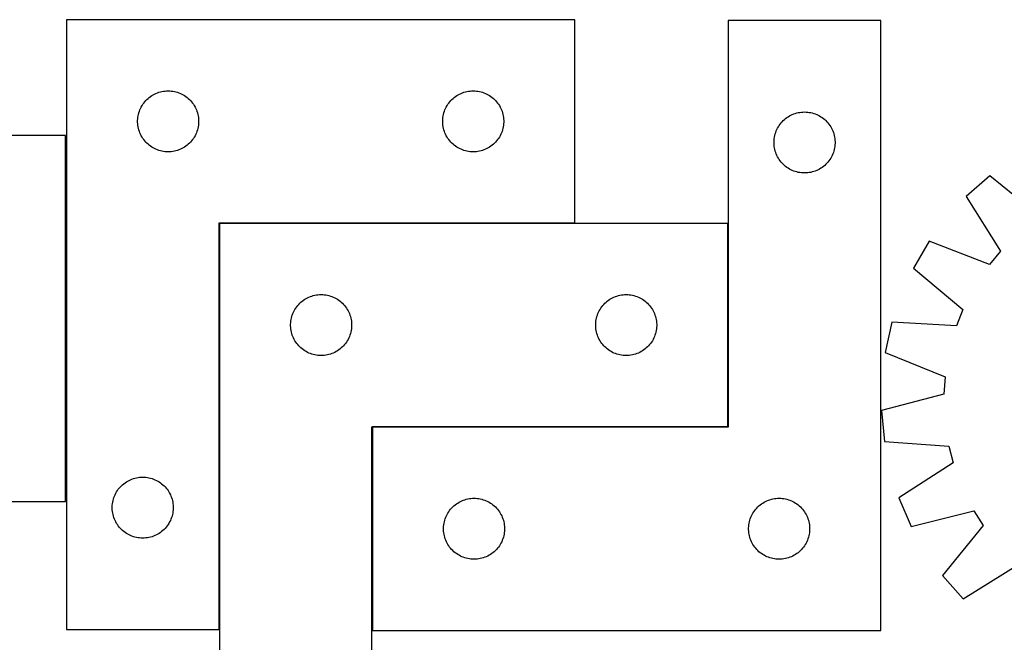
# Model space of a CAD drawing. Header units: millimetres. Extents: x 7 to 1493, y 7 to 2993.
# Tile 7 of 12: x 274 to 758, y 2687 to 2993. Entities that reach past the tile are written whole.
import ezdxf

# ---------------------------------------------------------------- set-up
doc = ezdxf.new("R2010")
doc.units = ezdxf.units.MM
doc.layers.add('COMMON', color=5, linetype='CONTINUOUS', true_color=0x0000ff)
doc.layers.add('CUT', color=7, linetype='CONTINUOUS', true_color=0x000000)

msp = doc.modelspace()

# ---------------------------------------------------------------- linework, layer by layer
at = {"layer": 'COMMON'}
for p, q in [((372.375778, 2693.069929), (372.375778, 2892.869928)), ((372.475778, 2892.969928), (547.275777, 2892.969928)), ((622.575778, 2892.869928), (622.575778, 2792.869928)), ((447.575778, 2792.669927), (447.575778, 2692.669927)), ((622.475778, 2792.769928), (447.675779, 2792.769928))]:
    msp.add_line(p, q, dxfattribs=at)
at = {"layer": 'CUT'}
for p, q in [((297.275777, 2993.069929), (297.275777, 2693.069929)), ((547.275777, 2993.069929), (297.275777, 2993.069929)), ((547.275777, 2893.069929), (547.275777, 2993.069929)), ((697.675779, 2992.669927), (622.675779, 2992.669927)), ((622.675779, 2992.669927), (622.675779, 2792.669927)), ((697.675779, 2692.669927), (697.675779, 2992.669927)), ((344.967419, 2957.891247), (345.733462, 2957.990427)), ((345.733462, 2957.990427), (346.503596, 2958.05004)), ((346.503596, 2958.05004), (347.275777, 2958.069929)), ((347.275777, 2958.069929), (348.047959, 2958.05004)), ((348.047959, 2958.05004), (348.818092, 2957.990427)), ((348.818092, 2957.990427), (349.584136, 2957.891247)), ((494.967419, 2957.891247), (495.733462, 2957.990427)), ((495.733462, 2957.990427), (496.503596, 2958.05004)), ((496.503596, 2958.05004), (497.275777, 2958.069929)), ((497.275777, 2958.069929), (498.047959, 2958.05004)), ((498.047959, 2958.05004), (498.818092, 2957.990427)), ((498.818092, 2957.990427), (499.584136, 2957.891247)), ((335.757571, 2952.678827), (336.267497, 2953.259029)), ((336.267497, 2953.259029), (336.806615, 2953.812212)), ((336.806615, 2953.812212), (337.373495, 2954.336908)), ((337.373495, 2954.336908), (337.966635, 2954.831726)), ((337.966635, 2954.831726), (338.584461, 2955.295354)), ((338.584461, 2955.295354), (339.225334, 2955.726562)), ((339.225334, 2955.726562), (339.887556, 2956.124208)), ((339.887556, 2956.124208), (340.56937, 2956.487235)), ((340.56937, 2956.487235), (341.268969, 2956.814683)), ((341.268969, 2956.814683), (341.984496, 2957.105681)), ((341.984496, 2957.105681), (342.714055, 2957.35946)), ((342.714055, 2957.35946), (343.45571, 2957.575345)), ((343.45571, 2957.575345), (344.207496, 2957.752764)), ((344.207496, 2957.752764), (344.967419, 2957.891247)), ((349.584136, 2957.891247), (350.344058, 2957.752764)), ((350.344058, 2957.752764), (351.095844, 2957.575345)), ((351.095844, 2957.575345), (351.8375, 2957.35946)), ((351.8375, 2957.35946), (352.567059, 2957.105681)), ((352.567059, 2957.105681), (353.282586, 2956.814683)), ((353.282586, 2956.814683), (353.982184, 2956.487235)), ((353.982184, 2956.487235), (354.663998, 2956.124208)), ((354.663998, 2956.124208), (355.32622, 2955.726562)), ((355.32622, 2955.726562), (355.967094, 2955.295354)), ((355.967094, 2955.295354), (356.584919, 2954.831726)), ((356.584919, 2954.831726), (357.178059, 2954.336908)), ((357.178059, 2954.336908), (357.74494, 2953.812212)), ((357.74494, 2953.812212), (358.284058, 2953.259029)), ((358.284058, 2953.259029), (358.793984, 2952.678827)), ((485.757571, 2952.678827), (486.267497, 2953.259029)), ((486.267497, 2953.259029), (486.806615, 2953.812212)), ((486.806615, 2953.812212), (487.373495, 2954.336908)), ((487.373495, 2954.336908), (487.966635, 2954.831726)), ((487.966635, 2954.831726), (488.584461, 2955.295354)), ((488.584461, 2955.295354), (489.225334, 2955.726562)), ((489.225334, 2955.726562), (489.887556, 2956.124208)), ((489.887556, 2956.124208), (490.56937, 2956.487235)), ((490.56937, 2956.487235), (491.268969, 2956.814683)), ((491.268969, 2956.814683), (491.984496, 2957.105681)), ((491.984496, 2957.105681), (492.714055, 2957.35946)), ((492.714055, 2957.35946), (493.45571, 2957.575345)), ((493.45571, 2957.575345), (494.207496, 2957.752764)), ((494.207496, 2957.752764), (494.967419, 2957.891247)), ((499.584136, 2957.891247), (500.344058, 2957.752764)), ((500.344058, 2957.752764), (501.095844, 2957.575345)), ((501.095844, 2957.575345), (501.8375, 2957.35946)), ((501.8375, 2957.35946), (502.567059, 2957.105681)), ((502.567059, 2957.105681), (503.282586, 2956.814683)), ((503.282586, 2956.814683), (503.982184, 2956.487235)), ((503.982184, 2956.487235), (504.663998, 2956.124208)), ((504.663998, 2956.124208), (505.32622, 2955.726562)), ((505.32622, 2955.726562), (505.967094, 2955.295354)), ((505.967094, 2955.295354), (506.584919, 2954.831726)), ((506.584919, 2954.831726), (507.178059, 2954.336908)), ((507.178059, 2954.336908), (507.74494, 2953.812212)), ((507.74494, 2953.812212), (508.284058, 2953.259029)), ((508.284058, 2953.259029), (508.793984, 2952.678827)), ((333.108439, 2947.998065), (333.380918, 2948.720847)), ((333.380918, 2948.720847), (333.690243, 2949.428645)), ((333.690243, 2949.428645), (334.035595, 2950.11958)), ((334.035595, 2950.11958), (334.416058, 2950.791821)), ((334.416058, 2950.791821), (334.830622, 2951.443585)), ((334.830622, 2951.443585), (335.278189, 2952.073143)), ((335.278189, 2952.073143), (335.757571, 2952.678827)), ((358.793984, 2952.678827), (359.273366, 2952.073143)), ((359.273366, 2952.073143), (359.720932, 2951.443585)), ((359.720932, 2951.443585), (360.135497, 2950.791821)), ((360.135497, 2950.791821), (360.515959, 2950.11958)), ((360.515959, 2950.11958), (360.861311, 2949.428645)), ((360.861311, 2949.428645), (361.170637, 2948.720847)), ((361.170637, 2948.720847), (361.443116, 2947.998065)), ((483.108439, 2947.998065), (483.380918, 2948.720847)), ((483.380918, 2948.720847), (483.690243, 2949.428645)), ((483.690243, 2949.428645), (484.035595, 2950.11958)), ((484.035595, 2950.11958), (484.416058, 2950.791821)), ((484.416058, 2950.791821), (484.830622, 2951.443585)), ((484.830622, 2951.443585), (485.278189, 2952.073143)), ((485.278189, 2952.073143), (485.757571, 2952.678827)), ((508.793984, 2952.678827), (509.273366, 2952.073143)), ((509.273366, 2952.073143), (509.720932, 2951.443585)), ((509.720932, 2951.443585), (510.135497, 2950.791821)), ((510.135497, 2950.791821), (510.515959, 2950.11958)), ((510.515959, 2950.11958), (510.861311, 2949.428645)), ((510.861311, 2949.428645), (511.170637, 2948.720847)), ((511.170637, 2948.720847), (511.443116, 2947.998065)), ((332.28075, 2943.456148), (332.320514, 2944.227561)), ((332.28075, 2942.68371), (332.28075, 2943.456148)), ((332.320514, 2944.227561), (332.399937, 2944.995904)), ((332.399937, 2944.995904), (332.518808, 2945.75914)), ((332.518808, 2945.75914), (332.676812, 2946.515245)), ((332.676812, 2946.515245), (332.873529, 2947.262214)), ((332.873529, 2947.262214), (333.108439, 2947.998065)), ((361.443116, 2947.998065), (361.678025, 2947.262214)), ((361.678025, 2947.262214), (361.874743, 2946.515245)), ((361.874743, 2946.515245), (362.032747, 2945.75914)), ((362.032747, 2945.75914), (362.151617, 2944.995904)), ((362.151617, 2944.995904), (362.23104, 2944.227561)), ((362.23104, 2944.227561), (362.270804, 2943.456148)), ((362.270804, 2943.456148), (362.270804, 2942.68371)), ((482.28075, 2943.456148), (482.320514, 2944.227561)), ((482.28075, 2942.68371), (482.28075, 2943.456148)), ((482.320514, 2944.227561), (482.399937, 2944.995904)), ((482.399937, 2944.995904), (482.518808, 2945.75914)), ((482.518808, 2945.75914), (482.676812, 2946.515245)), ((482.676812, 2946.515245), (482.873529, 2947.262214)), ((482.873529, 2947.262214), (483.108439, 2947.998065)), ((511.443116, 2947.998065), (511.678025, 2947.262214)), ((511.678025, 2947.262214), (511.874743, 2946.515245)), ((511.874743, 2946.515245), (512.032747, 2945.75914)), ((512.032747, 2945.75914), (512.151617, 2944.995904)), ((512.151617, 2944.995904), (512.23104, 2944.227561)), ((512.23104, 2944.227561), (512.270804, 2943.456148)), ((512.270804, 2943.456148), (512.270804, 2942.68371)), ((649.167499, 2942.859027), (649.706617, 2943.41221)), ((649.706617, 2943.41221), (650.273497, 2943.936906)), ((650.273497, 2943.936906), (650.866637, 2944.431724)), ((650.866637, 2944.431724), (651.484463, 2944.895352)), ((651.484463, 2944.895352), (652.125336, 2945.32656)), ((652.125336, 2945.32656), (652.787558, 2945.724206)), ((652.787558, 2945.724206), (653.469372, 2946.087233)), ((653.469372, 2946.087233), (654.168971, 2946.414681)), ((654.168971, 2946.414681), (654.884498, 2946.705679)), ((654.884498, 2946.705679), (655.614057, 2946.959458)), ((655.614057, 2946.959458), (656.355712, 2947.175343)), ((656.355712, 2947.175343), (657.107498, 2947.352762)), ((657.107498, 2947.352762), (657.867421, 2947.491245)), ((657.867421, 2947.491245), (658.633464, 2947.590425)), ((658.633464, 2947.590425), (659.403598, 2947.650038)), ((659.403598, 2947.650038), (660.175779, 2947.669927)), ((660.175779, 2947.669927), (660.947961, 2947.650038)), ((660.947961, 2947.650038), (661.718094, 2947.590425)), ((661.718094, 2947.590425), (662.484138, 2947.491245)), ((662.484138, 2947.491245), (663.24406, 2947.352762)), ((663.24406, 2947.352762), (663.995846, 2947.175343)), ((663.995846, 2947.175343), (664.737502, 2946.959458)), ((664.737502, 2946.959458), (665.467061, 2946.705679)), ((665.467061, 2946.705679), (666.182588, 2946.414681)), ((666.182588, 2946.414681), (666.882186, 2946.087233)), ((666.882186, 2946.087233), (667.564, 2945.724206)), ((667.564, 2945.724206), (668.226222, 2945.32656)), ((668.226222, 2945.32656), (668.867096, 2944.895352)), ((668.867096, 2944.895352), (669.484921, 2944.431724)), ((669.484921, 2944.431724), (670.078061, 2943.936906)), ((670.078061, 2943.936906), (670.644942, 2943.41221)), ((670.644942, 2943.41221), (671.18406, 2942.859027)), ((332.320514, 2941.912297), (332.28075, 2942.68371)), ((332.399937, 2941.143954), (332.320514, 2941.912297)), ((332.518808, 2940.380718), (332.399937, 2941.143954)), ((332.676812, 2939.624613), (332.518808, 2940.380718)), ((332.873529, 2938.877644), (332.676812, 2939.624613)), ((333.108439, 2938.141793), (332.873529, 2938.877644)), ((361.678025, 2938.877644), (361.443116, 2938.141793)), ((361.874743, 2939.624613), (361.678025, 2938.877644)), ((362.032747, 2940.380718), (361.874743, 2939.624613)), ((362.151617, 2941.143954), (362.032747, 2940.380718)), ((362.23104, 2941.912297), (362.151617, 2941.143954)), ((362.270804, 2942.68371), (362.23104, 2941.912297)), ((482.320514, 2941.912297), (482.28075, 2942.68371)), ((482.399937, 2941.143954), (482.320514, 2941.912297)), ((482.518808, 2940.380718), (482.399937, 2941.143954)), ((482.676812, 2939.624613), (482.518808, 2940.380718)), ((482.873529, 2938.877644), (482.676812, 2939.624613)), ((483.108439, 2938.141793), (482.873529, 2938.877644)), ((511.678025, 2938.877644), (511.443116, 2938.141793)), ((511.874743, 2939.624613), (511.678025, 2938.877644)), ((512.032747, 2940.380718), (511.874743, 2939.624613)), ((512.151617, 2941.143954), (512.032747, 2940.380718)), ((512.23104, 2941.912297), (512.151617, 2941.143954)), ((512.270804, 2942.68371), (512.23104, 2941.912297)), ((646.28092, 2938.320845), (646.590245, 2939.028643)), ((646.590245, 2939.028643), (646.935597, 2939.719578)), ((646.935597, 2939.719578), (647.31606, 2940.391819)), ((647.31606, 2940.391819), (647.730624, 2941.043583)), ((647.730624, 2941.043583), (648.178191, 2941.673141)), ((648.178191, 2941.673141), (648.657573, 2942.278825)), ((648.657573, 2942.278825), (649.167499, 2942.859027)), ((671.18406, 2942.859027), (671.693986, 2942.278825)), ((671.693986, 2942.278825), (672.173368, 2941.673141)), ((672.173368, 2941.673141), (672.620934, 2941.043583)), ((672.620934, 2941.043583), (673.035499, 2940.391819)), ((673.035499, 2940.391819), (673.415961, 2939.719578)), ((673.415961, 2939.719578), (673.761313, 2939.028643)), ((673.761313, 2939.028643), (674.070639, 2938.320845)), ((296.836792, 2936.152406), (186.836792, 2936.152406)), ((296.836792, 2756.152406), (296.836792, 2936.152406)), ((333.380918, 2937.419011), (333.108439, 2938.141793)), ((333.690243, 2936.711213), (333.380918, 2937.419011)), ((334.035595, 2936.020278), (333.690243, 2936.711213)), ((334.416058, 2935.348037), (334.035595, 2936.020278)), ((334.830622, 2934.696273), (334.416058, 2935.348037)), ((335.278189, 2934.066715), (334.830622, 2934.696273)), ((335.757571, 2933.461031), (335.278189, 2934.066715)), ((359.273366, 2934.066715), (358.793984, 2933.461031)), ((359.720932, 2934.696273), (359.273366, 2934.066715)), ((360.135497, 2935.348037), (359.720932, 2934.696273)), ((360.515959, 2936.020278), (360.135497, 2935.348037)), ((360.861311, 2936.711213), (360.515959, 2936.020278)), ((361.170637, 2937.419011), (360.861311, 2936.711213)), ((361.443116, 2938.141793), (361.170637, 2937.419011)), ((483.380918, 2937.419011), (483.108439, 2938.141793)), ((483.690243, 2936.711213), (483.380918, 2937.419011)), ((484.035595, 2936.020278), (483.690243, 2936.711213)), ((484.416058, 2935.348037), (484.035595, 2936.020278)), ((484.830622, 2934.696273), (484.416058, 2935.348037)), ((485.278189, 2934.066715), (484.830622, 2934.696273)), ((485.757571, 2933.461031), (485.278189, 2934.066715)), ((509.273366, 2934.066715), (508.793984, 2933.461031)), ((509.720932, 2934.696273), (509.273366, 2934.066715)), ((510.135497, 2935.348037), (509.720932, 2934.696273)), ((510.515959, 2936.020278), (510.135497, 2935.348037)), ((510.861311, 2936.711213), (510.515959, 2936.020278)), ((511.170637, 2937.419011), (510.861311, 2936.711213)), ((511.443116, 2938.141793), (511.170637, 2937.419011)), ((645.180752, 2933.056146), (645.220516, 2933.827559)), ((645.220516, 2933.827559), (645.299939, 2934.595902)), ((645.299939, 2934.595902), (645.41881, 2935.359138)), ((645.41881, 2935.359138), (645.576814, 2936.115243)), ((645.576814, 2936.115243), (645.773531, 2936.862212)), ((645.773531, 2936.862212), (646.008441, 2937.598063)), ((646.008441, 2937.598063), (646.28092, 2938.320845)), ((674.070639, 2938.320845), (674.343118, 2937.598063)), ((674.343118, 2937.598063), (674.578027, 2936.862212)), ((674.578027, 2936.862212), (674.774745, 2936.115243)), ((674.774745, 2936.115243), (674.932749, 2935.359138)), ((674.932749, 2935.359138), (675.051619, 2934.595902)), ((675.051619, 2934.595902), (675.131042, 2933.827559)), ((675.131042, 2933.827559), (675.170806, 2933.056146)), ((336.267497, 2932.880829), (335.757571, 2933.461031)), ((336.806615, 2932.327646), (336.267497, 2932.880829)), ((337.373495, 2931.80295), (336.806615, 2932.327646)), ((337.966635, 2931.308132), (337.373495, 2931.80295)), ((338.584461, 2930.844504), (337.966635, 2931.308132)), ((339.225334, 2930.413296), (338.584461, 2930.844504)), ((339.887556, 2930.01565), (339.225334, 2930.413296)), ((340.56937, 2929.652623), (339.887556, 2930.01565)), ((341.268969, 2929.325175), (340.56937, 2929.652623)), ((341.984496, 2929.034177), (341.268969, 2929.325175)), ((342.714055, 2928.780398), (341.984496, 2929.034177)), ((352.567059, 2929.034177), (351.8375, 2928.780398)), ((353.282586, 2929.325175), (352.567059, 2929.034177)), ((353.982184, 2929.652623), (353.282586, 2929.325175)), ((354.663998, 2930.01565), (353.982184, 2929.652623)), ((355.32622, 2930.413296), (354.663998, 2930.01565)), ((355.967094, 2930.844504), (355.32622, 2930.413296)), ((356.584919, 2931.308132), (355.967094, 2930.844504)), ((357.178059, 2931.80295), (356.584919, 2931.308132)), ((357.74494, 2932.327646), (357.178059, 2931.80295)), ((358.284058, 2932.880829), (357.74494, 2932.327646)), ((358.793984, 2933.461031), (358.284058, 2932.880829)), ((486.267497, 2932.880829), (485.757571, 2933.461031)), ((486.806615, 2932.327646), (486.267497, 2932.880829)), ((487.373495, 2931.80295), (486.806615, 2932.327646)), ((487.966635, 2931.308132), (487.373495, 2931.80295)), ((488.584461, 2930.844504), (487.966635, 2931.308132)), ((489.225334, 2930.413296), (488.584461, 2930.844504)), ((489.887556, 2930.01565), (489.225334, 2930.413296)), ((490.56937, 2929.652623), (489.887556, 2930.01565)), ((491.268969, 2929.325175), (490.56937, 2929.652623)), ((491.984496, 2929.034177), (491.268969, 2929.325175)), ((492.714055, 2928.780398), (491.984496, 2929.034177)), ((502.567059, 2929.034177), (501.8375, 2928.780398)), ((503.282586, 2929.325175), (502.567059, 2929.034177)), ((503.982184, 2929.652623), (503.282586, 2929.325175)), ((504.663998, 2930.01565), (503.982184, 2929.652623)), ((505.32622, 2930.413296), (504.663998, 2930.01565)), ((505.967094, 2930.844504), (505.32622, 2930.413296)), ((506.584919, 2931.308132), (505.967094, 2930.844504)), ((507.178059, 2931.80295), (506.584919, 2931.308132)), ((507.74494, 2932.327646), (507.178059, 2931.80295)), ((508.284058, 2932.880829), (507.74494, 2932.327646)), ((508.793984, 2933.461031), (508.284058, 2932.880829)), ((645.180752, 2932.283708), (645.180752, 2933.056146)), ((645.220516, 2931.512295), (645.180752, 2932.283708)), ((645.299939, 2930.743952), (645.220516, 2931.512295)), ((645.41881, 2929.980716), (645.299939, 2930.743952)), ((645.576814, 2929.224611), (645.41881, 2929.980716)), ((645.773531, 2928.477642), (645.576814, 2929.224611)), ((674.774745, 2929.224611), (674.578027, 2928.477642)), ((674.932749, 2929.980716), (674.774745, 2929.224611)), ((675.051619, 2930.743952), (674.932749, 2929.980716)), ((675.131042, 2931.512295), (675.051619, 2930.743952)), ((675.170806, 2932.283708), (675.131042, 2931.512295)), ((675.170806, 2933.056146), (675.170806, 2932.283708)), ((343.45571, 2928.564513), (342.714055, 2928.780398)), ((344.207496, 2928.387094), (343.45571, 2928.564513)), ((344.967419, 2928.248611), (344.207496, 2928.387094)), ((345.733462, 2928.149431), (344.967419, 2928.248611)), ((346.503596, 2928.089818), (345.733462, 2928.149431)), ((347.275777, 2928.069929), (346.503596, 2928.089818)), ((348.047959, 2928.089818), (347.275777, 2928.069929)), ((348.818092, 2928.149431), (348.047959, 2928.089818)), ((349.584136, 2928.248611), (348.818092, 2928.149431)), ((350.344058, 2928.387094), (349.584136, 2928.248611)), ((351.095844, 2928.564513), (350.344058, 2928.387094)), ((351.8375, 2928.780398), (351.095844, 2928.564513)), ((493.45571, 2928.564513), (492.714055, 2928.780398)), ((494.207496, 2928.387094), (493.45571, 2928.564513)), ((494.967419, 2928.248611), (494.207496, 2928.387094)), ((495.733462, 2928.149431), (494.967419, 2928.248611)), ((496.503596, 2928.089818), (495.733462, 2928.149431)), ((497.275777, 2928.069929), (496.503596, 2928.089818)), ((498.047959, 2928.089818), (497.275777, 2928.069929)), ((498.818092, 2928.149431), (498.047959, 2928.089818)), ((499.584136, 2928.248611), (498.818092, 2928.149431)), ((500.344058, 2928.387094), (499.584136, 2928.248611)), ((501.095844, 2928.564513), (500.344058, 2928.387094)), ((501.8375, 2928.780398), (501.095844, 2928.564513)), ((646.008441, 2927.741791), (645.773531, 2928.477642)), ((646.28092, 2927.019009), (646.008441, 2927.741791)), ((646.590245, 2926.311211), (646.28092, 2927.019009)), ((646.935597, 2925.620276), (646.590245, 2926.311211)), ((647.31606, 2924.948035), (646.935597, 2925.620276)), ((647.730624, 2924.296271), (647.31606, 2924.948035)), ((648.178191, 2923.666713), (647.730624, 2924.296271)), ((672.620934, 2924.296271), (672.173368, 2923.666713)), ((673.035499, 2924.948035), (672.620934, 2924.296271)), ((673.415961, 2925.620276), (673.035499, 2924.948035)), ((673.761313, 2926.311211), (673.415961, 2925.620276)), ((674.070639, 2927.019009), (673.761313, 2926.311211)), ((674.343118, 2927.741791), (674.070639, 2927.019009)), ((674.578027, 2928.477642), (674.343118, 2927.741791)), ((648.657573, 2923.061029), (648.178191, 2923.666713)), ((649.167499, 2922.480827), (648.657573, 2923.061029)), ((649.706617, 2921.927644), (649.167499, 2922.480827)), ((650.273497, 2921.402948), (649.706617, 2921.927644)), ((650.866637, 2920.90813), (650.273497, 2921.402948)), ((651.484463, 2920.444502), (650.866637, 2920.90813)), ((652.125336, 2920.013294), (651.484463, 2920.444502)), ((652.787558, 2919.615648), (652.125336, 2920.013294)), ((653.469372, 2919.252621), (652.787558, 2919.615648)), ((654.168971, 2918.925173), (653.469372, 2919.252621)), ((666.882186, 2919.252621), (666.182588, 2918.925173)), ((667.564, 2919.615648), (666.882186, 2919.252621)), ((668.226222, 2920.013294), (667.564, 2919.615648)), ((668.867096, 2920.444502), (668.226222, 2920.013294)), ((669.484921, 2920.90813), (668.867096, 2920.444502)), ((670.078061, 2921.402948), (669.484921, 2920.90813)), ((670.644942, 2921.927644), (670.078061, 2921.402948)), ((671.18406, 2922.480827), (670.644942, 2921.927644)), ((671.693986, 2923.061029), (671.18406, 2922.480827)), ((672.173368, 2923.666713), (671.693986, 2923.061029)), ((654.884498, 2918.634175), (654.168971, 2918.925173)), ((655.614057, 2918.380396), (654.884498, 2918.634175)), ((656.355712, 2918.164511), (655.614057, 2918.380396)), ((657.107498, 2917.987092), (656.355712, 2918.164511)), ((657.867421, 2917.848609), (657.107498, 2917.987092)), ((658.633464, 2917.749429), (657.867421, 2917.848609)), ((659.403598, 2917.689816), (658.633464, 2917.749429)), ((660.175779, 2917.669927), (659.403598, 2917.689816)), ((660.947961, 2917.689816), (660.175779, 2917.669927)), ((661.718094, 2917.749429), (660.947961, 2917.689816)), ((662.484138, 2917.848609), (661.718094, 2917.749429)), ((663.24406, 2917.987092), (662.484138, 2917.848609)), ((663.995846, 2918.164511), (663.24406, 2917.987092)), ((664.737502, 2918.380396), (663.995846, 2918.164511)), ((665.467061, 2918.634175), (664.737502, 2918.380396)), ((666.182588, 2918.925173), (665.467061, 2918.634175)), ((751.249773, 2916.292638), (739.706933, 2906.119468)), ((775.832821, 2896.176762), (751.249773, 2916.292638)), ((739.706933, 2906.119468), (756.574686, 2879.203792)), ((372.275777, 2693.069929), (372.275777, 2893.069929)), ((372.275777, 2893.069929), (547.275777, 2893.069929)), ((372.475778, 2892.869928), (372.475778, 2592.869928)), ((622.475778, 2892.869928), (372.475778, 2892.869928)), ((622.475778, 2792.869928), (622.475778, 2892.869928)), ((721.512143, 2884.132758), (713.677932, 2870.890564)), ((751.108159, 2872.598002), (721.512143, 2884.132758)), ((756.574686, 2879.203792), (751.108159, 2872.598002)), ((713.677932, 2870.890564), (738.03752, 2850.504657)), ((415.087557, 2855.924207), (415.769371, 2856.287234)), ((415.769371, 2856.287234), (416.46897, 2856.614682)), ((416.46897, 2856.614682), (417.184497, 2856.90568)), ((417.184497, 2856.90568), (417.914056, 2857.159459)), ((417.914056, 2857.159459), (418.655711, 2857.375344)), ((418.655711, 2857.375344), (419.407497, 2857.552763)), ((419.407497, 2857.552763), (420.16742, 2857.691246)), ((420.16742, 2857.691246), (420.933463, 2857.790426)), ((420.933463, 2857.790426), (421.703597, 2857.850039)), ((421.703597, 2857.850039), (422.475778, 2857.869928)), ((422.475778, 2857.869928), (423.24796, 2857.850039)), ((423.24796, 2857.850039), (424.018093, 2857.790426)), ((424.018093, 2857.790426), (424.784137, 2857.691246)), ((424.784137, 2857.691246), (425.544059, 2857.552763)), ((425.544059, 2857.552763), (426.295845, 2857.375344)), ((426.295845, 2857.375344), (427.037501, 2857.159459)), ((427.037501, 2857.159459), (427.76706, 2856.90568)), ((427.76706, 2856.90568), (428.482587, 2856.614682)), ((428.482587, 2856.614682), (429.182185, 2856.287234)), ((429.182185, 2856.287234), (429.863999, 2855.924207)), ((565.087557, 2855.924207), (565.769371, 2856.287234)), ((565.769371, 2856.287234), (566.46897, 2856.614682)), ((566.46897, 2856.614682), (567.184497, 2856.90568)), ((567.184497, 2856.90568), (567.914056, 2857.159459)), ((567.914056, 2857.159459), (568.655711, 2857.375344)), ((568.655711, 2857.375344), (569.407497, 2857.552763)), ((569.407497, 2857.552763), (570.16742, 2857.691246)), ((570.16742, 2857.691246), (570.933463, 2857.790426)), ((570.933463, 2857.790426), (571.703597, 2857.850039)), ((571.703597, 2857.850039), (572.475778, 2857.869928)), ((572.475778, 2857.869928), (573.24796, 2857.850039)), ((573.24796, 2857.850039), (574.018093, 2857.790426)), ((574.018093, 2857.790426), (574.784137, 2857.691246)), ((574.784137, 2857.691246), (575.544059, 2857.552763)), ((575.544059, 2857.552763), (576.295845, 2857.375344)), ((576.295845, 2857.375344), (577.037501, 2857.159459)), ((577.037501, 2857.159459), (577.76706, 2856.90568)), ((577.76706, 2856.90568), (578.482587, 2856.614682)), ((578.482587, 2856.614682), (579.182185, 2856.287234)), ((579.182185, 2856.287234), (579.863999, 2855.924207)), ((410.030623, 2851.243584), (410.47819, 2851.873142)), ((410.47819, 2851.873142), (410.957572, 2852.478826)), ((410.957572, 2852.478826), (411.467498, 2853.059028)), ((411.467498, 2853.059028), (412.006616, 2853.612211)), ((412.006616, 2853.612211), (412.573496, 2854.136907)), ((412.573496, 2854.136907), (413.166636, 2854.631725)), ((413.166636, 2854.631725), (413.784462, 2855.095353)), ((413.784462, 2855.095353), (414.425335, 2855.526561)), ((414.425335, 2855.526561), (415.087557, 2855.924207)), ((429.863999, 2855.924207), (430.526221, 2855.526561)), ((430.526221, 2855.526561), (431.167095, 2855.095353)), ((431.167095, 2855.095353), (431.78492, 2854.631725)), ((431.78492, 2854.631725), (432.37806, 2854.136907)), ((432.37806, 2854.136907), (432.944941, 2853.612211)), ((432.944941, 2853.612211), (433.484059, 2853.059028)), ((433.484059, 2853.059028), (433.993985, 2852.478826)), ((433.993985, 2852.478826), (434.473367, 2851.873142)), ((434.473367, 2851.873142), (434.920933, 2851.243584)), ((560.030623, 2851.243584), (560.47819, 2851.873142)), ((560.47819, 2851.873142), (560.957572, 2852.478826)), ((560.957572, 2852.478826), (561.467498, 2853.059028)), ((561.467498, 2853.059028), (562.006616, 2853.612211)), ((562.006616, 2853.612211), (562.573496, 2854.136907)), ((562.573496, 2854.136907), (563.166636, 2854.631725)), ((563.166636, 2854.631725), (563.784462, 2855.095353)), ((563.784462, 2855.095353), (564.425335, 2855.526561)), ((564.425335, 2855.526561), (565.087557, 2855.924207)), ((579.863999, 2855.924207), (580.526221, 2855.526561)), ((580.526221, 2855.526561), (581.167095, 2855.095353)), ((581.167095, 2855.095353), (581.78492, 2854.631725)), ((581.78492, 2854.631725), (582.37806, 2854.136907)), ((582.37806, 2854.136907), (582.944941, 2853.612211)), ((582.944941, 2853.612211), (583.484059, 2853.059028)), ((583.484059, 2853.059028), (583.993985, 2852.478826)), ((583.993985, 2852.478826), (584.473367, 2851.873142)), ((584.473367, 2851.873142), (584.920933, 2851.243584)), ((407.876813, 2846.315244), (408.07353, 2847.062213)), ((408.07353, 2847.062213), (408.30844, 2847.798064)), ((408.30844, 2847.798064), (408.580919, 2848.520846)), ((408.580919, 2848.520846), (408.890244, 2849.228644)), ((408.890244, 2849.228644), (409.235596, 2849.919579)), ((409.235596, 2849.919579), (409.616059, 2850.59182)), ((409.616059, 2850.59182), (410.030623, 2851.243584)), ((434.920933, 2851.243584), (435.335498, 2850.59182)), ((435.335498, 2850.59182), (435.71596, 2849.919579)), ((435.71596, 2849.919579), (436.061312, 2849.228644)), ((436.061312, 2849.228644), (436.370638, 2848.520846)), ((436.370638, 2848.520846), (436.643117, 2847.798064)), ((436.643117, 2847.798064), (436.878026, 2847.062213)), ((436.878026, 2847.062213), (437.074744, 2846.315244)), ((557.876813, 2846.315244), (558.07353, 2847.062213)), ((558.07353, 2847.062213), (558.30844, 2847.798064)), ((558.30844, 2847.798064), (558.580919, 2848.520846)), ((558.580919, 2848.520846), (558.890244, 2849.228644)), ((558.890244, 2849.228644), (559.235596, 2849.919579)), ((559.235596, 2849.919579), (559.616059, 2850.59182)), ((559.616059, 2850.59182), (560.030623, 2851.243584)), ((584.920933, 2851.243584), (585.335498, 2850.59182)), ((585.335498, 2850.59182), (585.71596, 2849.919579)), ((585.71596, 2849.919579), (586.061312, 2849.228644)), ((586.061312, 2849.228644), (586.370638, 2848.520846)), ((586.370638, 2848.520846), (586.643117, 2847.798064)), ((586.643117, 2847.798064), (586.878026, 2847.062213)), ((586.878026, 2847.062213), (587.074744, 2846.315244)), ((738.03752, 2850.504657), (734.879845, 2842.532928)), ((407.480751, 2843.256147), (407.520515, 2844.02756)), ((407.480751, 2842.483709), (407.480751, 2843.256147)), ((407.520515, 2841.712296), (407.480751, 2842.483709)), ((407.520515, 2844.02756), (407.599938, 2844.795903)), ((407.599938, 2844.795903), (407.718809, 2845.559139)), ((407.718809, 2845.559139), (407.876813, 2846.315244)), ((437.074744, 2846.315244), (437.232748, 2845.559139)), ((437.232748, 2845.559139), (437.351618, 2844.795903)), ((437.351618, 2844.795903), (437.431041, 2844.02756)), ((437.431041, 2844.02756), (437.470805, 2843.256147)), ((437.470805, 2842.483709), (437.431041, 2841.712296)), ((437.470805, 2843.256147), (437.470805, 2842.483709)), ((557.480751, 2843.256147), (557.520515, 2844.02756)), ((557.480751, 2842.483709), (557.480751, 2843.256147)), ((557.520515, 2841.712296), (557.480751, 2842.483709)), ((557.520515, 2844.02756), (557.599938, 2844.795903)), ((557.599938, 2844.795903), (557.718809, 2845.559139)), ((557.718809, 2845.559139), (557.876813, 2846.315244)), ((587.074744, 2846.315244), (587.232748, 2845.559139)), ((587.232748, 2845.559139), (587.351618, 2844.795903)), ((587.351618, 2844.795903), (587.431041, 2844.02756)), ((587.431041, 2844.02756), (587.470805, 2843.256147)), ((587.470805, 2842.483709), (587.431041, 2841.712296)), ((587.470805, 2843.256147), (587.470805, 2842.483709)), ((703.167925, 2844.357461), (699.809211, 2829.342482)), ((734.879845, 2842.532928), (703.167925, 2844.357461)), ((407.599938, 2840.943953), (407.520515, 2841.712296)), ((407.718809, 2840.180717), (407.599938, 2840.943953)), ((407.876813, 2839.424612), (407.718809, 2840.180717)), ((408.07353, 2838.677643), (407.876813, 2839.424612)), ((408.30844, 2837.941792), (408.07353, 2838.677643)), ((408.580919, 2837.21901), (408.30844, 2837.941792)), ((408.890244, 2836.511212), (408.580919, 2837.21901)), ((436.370638, 2837.21901), (436.061312, 2836.511212)), ((436.643117, 2837.941792), (436.370638, 2837.21901)), ((436.878026, 2838.677643), (436.643117, 2837.941792)), ((437.074744, 2839.424612), (436.878026, 2838.677643)), ((437.232748, 2840.180717), (437.074744, 2839.424612)), ((437.351618, 2840.943953), (437.232748, 2840.180717)), ((437.431041, 2841.712296), (437.351618, 2840.943953)), ((557.599938, 2840.943953), (557.520515, 2841.712296)), ((557.718809, 2840.180717), (557.599938, 2840.943953)), ((557.876813, 2839.424612), (557.718809, 2840.180717)), ((558.07353, 2838.677643), (557.876813, 2839.424612)), ((558.30844, 2837.941792), (558.07353, 2838.677643)), ((558.580919, 2837.21901), (558.30844, 2837.941792)), ((558.890244, 2836.511212), (558.580919, 2837.21901)), ((586.370638, 2837.21901), (586.061312, 2836.511212)), ((586.643117, 2837.941792), (586.370638, 2837.21901)), ((586.878026, 2838.677643), (586.643117, 2837.941792)), ((587.074744, 2839.424612), (586.878026, 2838.677643)), ((587.232748, 2840.180717), (587.074744, 2839.424612)), ((587.351618, 2840.943953), (587.232748, 2840.180717)), ((587.431041, 2841.712296), (587.351618, 2840.943953)), ((409.235596, 2835.820277), (408.890244, 2836.511212)), ((409.616059, 2835.148036), (409.235596, 2835.820277)), ((410.030623, 2834.496272), (409.616059, 2835.148036)), ((410.47819, 2833.866714), (410.030623, 2834.496272)), ((410.957572, 2833.26103), (410.47819, 2833.866714)), ((411.467498, 2832.680828), (410.957572, 2833.26103)), ((412.006616, 2832.127645), (411.467498, 2832.680828)), ((412.573496, 2831.602949), (412.006616, 2832.127645)), ((432.944941, 2832.127645), (432.37806, 2831.602949)), ((433.484059, 2832.680828), (432.944941, 2832.127645)), ((433.993985, 2833.26103), (433.484059, 2832.680828)), ((434.473367, 2833.866714), (433.993985, 2833.26103)), ((434.920933, 2834.496272), (434.473367, 2833.866714)), ((435.335498, 2835.148036), (434.920933, 2834.496272)), ((435.71596, 2835.820277), (435.335498, 2835.148036)), ((436.061312, 2836.511212), (435.71596, 2835.820277)), ((559.235596, 2835.820277), (558.890244, 2836.511212)), ((559.616059, 2835.148036), (559.235596, 2835.820277)), ((560.030623, 2834.496272), (559.616059, 2835.148036)), ((560.47819, 2833.866714), (560.030623, 2834.496272)), ((560.957572, 2833.26103), (560.47819, 2833.866714)), ((561.467498, 2832.680828), (560.957572, 2833.26103)), ((562.006616, 2832.127645), (561.467498, 2832.680828)), ((562.573496, 2831.602949), (562.006616, 2832.127645)), ((582.944941, 2832.127645), (582.37806, 2831.602949)), ((583.484059, 2832.680828), (582.944941, 2832.127645)), ((583.993985, 2833.26103), (583.484059, 2832.680828)), ((584.473367, 2833.866714), (583.993985, 2833.26103)), ((584.920933, 2834.496272), (584.473367, 2833.866714)), ((585.335498, 2835.148036), (584.920933, 2834.496272)), ((585.71596, 2835.820277), (585.335498, 2835.148036)), ((586.061312, 2836.511212), (585.71596, 2835.820277)), ((413.166636, 2831.108131), (412.573496, 2831.602949)), ((413.784462, 2830.644503), (413.166636, 2831.108131)), ((414.425335, 2830.213295), (413.784462, 2830.644503)), ((415.087557, 2829.815649), (414.425335, 2830.213295)), ((415.769371, 2829.452622), (415.087557, 2829.815649)), ((416.46897, 2829.125174), (415.769371, 2829.452622)), ((417.184497, 2828.834176), (416.46897, 2829.125174)), ((417.914056, 2828.580397), (417.184497, 2828.834176)), ((418.655711, 2828.364512), (417.914056, 2828.580397)), ((419.407497, 2828.187093), (418.655711, 2828.364512)), ((420.16742, 2828.04861), (419.407497, 2828.187093)), ((420.933463, 2827.94943), (420.16742, 2828.04861)), ((421.703597, 2827.889817), (420.933463, 2827.94943)), ((422.475778, 2827.869928), (421.703597, 2827.889817)), ((423.24796, 2827.889817), (422.475778, 2827.869928)), ((424.018093, 2827.94943), (423.24796, 2827.889817)), ((424.784137, 2828.04861), (424.018093, 2827.94943)), ((425.544059, 2828.187093), (424.784137, 2828.04861)), ((426.295845, 2828.364512), (425.544059, 2828.187093)), ((427.037501, 2828.580397), (426.295845, 2828.364512)), ((427.76706, 2828.834176), (427.037501, 2828.580397)), ((428.482587, 2829.125174), (427.76706, 2828.834176)), ((429.182185, 2829.452622), (428.482587, 2829.125174)), ((429.863999, 2829.815649), (429.182185, 2829.452622)), ((430.526221, 2830.213295), (429.863999, 2829.815649)), ((431.167095, 2830.644503), (430.526221, 2830.213295)), ((431.78492, 2831.108131), (431.167095, 2830.644503)), ((432.37806, 2831.602949), (431.78492, 2831.108131)), ((563.166636, 2831.108131), (562.573496, 2831.602949)), ((563.784462, 2830.644503), (563.166636, 2831.108131)), ((564.425335, 2830.213295), (563.784462, 2830.644503)), ((565.087557, 2829.815649), (564.425335, 2830.213295)), ((565.769371, 2829.452622), (565.087557, 2829.815649)), ((566.46897, 2829.125174), (565.769371, 2829.452622)), ((567.184497, 2828.834176), (566.46897, 2829.125174)), ((567.914056, 2828.580397), (567.184497, 2828.834176)), ((568.655711, 2828.364512), (567.914056, 2828.580397)), ((569.407497, 2828.187093), (568.655711, 2828.364512)), ((570.16742, 2828.04861), (569.407497, 2828.187093)), ((570.933463, 2827.94943), (570.16742, 2828.04861)), ((571.703597, 2827.889817), (570.933463, 2827.94943)), ((572.475778, 2827.869928), (571.703597, 2827.889817)), ((573.24796, 2827.889817), (572.475778, 2827.869928)), ((574.018093, 2827.94943), (573.24796, 2827.889817)), ((574.784137, 2828.04861), (574.018093, 2827.94943)), ((575.544059, 2828.187093), (574.784137, 2828.04861)), ((576.295845, 2828.364512), (575.544059, 2828.187093)), ((577.037501, 2828.580397), (576.295845, 2828.364512)), ((577.76706, 2828.834176), (577.037501, 2828.580397)), ((578.482587, 2829.125174), (577.76706, 2828.834176)), ((579.182185, 2829.452622), (578.482587, 2829.125174)), ((579.863999, 2829.815649), (579.182185, 2829.452622)), ((580.526221, 2830.213295), (579.863999, 2829.815649)), ((581.167095, 2830.644503), (580.526221, 2830.213295)), ((581.78492, 2831.108131), (581.167095, 2830.644503)), ((582.37806, 2831.602949), (581.78492, 2831.108131)), ((699.809211, 2829.342482), (729.276148, 2817.481859)), ((729.276148, 2817.481859), (728.73642, 2808.924519)), ((728.73642, 2808.924519), (698.012781, 2800.86023)), ((698.012781, 2800.86023), (699.458337, 2785.542237)), ((447.475778, 2592.869928), (447.475778, 2792.869928)), ((447.475778, 2792.869928), (622.475778, 2792.869928)), ((622.675779, 2792.669927), (447.675779, 2792.669927)), ((447.675779, 2792.669927), (447.675779, 2692.669927)), ((699.458337, 2785.542237), (731.148193, 2783.367898)), ((731.148193, 2783.367898), (733.279245, 2775.062599)), ((733.279245, 2775.062599), (706.55133, 2757.898879)), ((324.306615, 2763.812212), (324.873495, 2764.336908)), ((324.873495, 2764.336908), (325.466635, 2764.831726)), ((325.466635, 2764.831726), (326.084461, 2765.295354)), ((326.084461, 2765.295354), (326.725334, 2765.726562)), ((326.725334, 2765.726562), (327.387556, 2766.124208)), ((327.387556, 2766.124208), (328.06937, 2766.487235)), ((328.06937, 2766.487235), (328.768969, 2766.814683)), ((328.768969, 2766.814683), (329.484496, 2767.105681)), ((329.484496, 2767.105681), (330.214055, 2767.35946)), ((330.214055, 2767.35946), (330.95571, 2767.575345)), ((330.95571, 2767.575345), (331.707496, 2767.752764)), ((331.707496, 2767.752764), (332.467419, 2767.891247)), ((332.467419, 2767.891247), (333.233462, 2767.990427)), ((333.233462, 2767.990427), (334.003596, 2768.05004)), ((334.003596, 2768.05004), (334.775777, 2768.069929)), ((334.775777, 2768.069929), (335.547959, 2768.05004)), ((335.547959, 2768.05004), (336.318092, 2767.990427)), ((336.318092, 2767.990427), (337.084136, 2767.891247)), ((337.084136, 2767.891247), (337.844058, 2767.752764)), ((337.844058, 2767.752764), (338.595844, 2767.575345)), ((338.595844, 2767.575345), (339.3375, 2767.35946)), ((339.3375, 2767.35946), (340.067059, 2767.105681)), ((340.067059, 2767.105681), (340.782586, 2766.814683)), ((340.782586, 2766.814683), (341.482184, 2766.487235)), ((341.482184, 2766.487235), (342.163998, 2766.124208)), ((342.163998, 2766.124208), (342.82622, 2765.726562)), ((342.82622, 2765.726562), (343.467094, 2765.295354)), ((343.467094, 2765.295354), (344.084919, 2764.831726)), ((344.084919, 2764.831726), (344.678059, 2764.336908)), ((344.678059, 2764.336908), (345.24494, 2763.812212)), ((321.190243, 2759.428645), (321.535595, 2760.11958)), ((321.535595, 2760.11958), (321.916058, 2760.791821)), ((321.916058, 2760.791821), (322.330622, 2761.443585)), ((322.330622, 2761.443585), (322.778189, 2762.073143)), ((322.778189, 2762.073143), (323.257571, 2762.678827)), ((323.257571, 2762.678827), (323.767497, 2763.259029)), ((323.767497, 2763.259029), (324.306615, 2763.812212)), ((345.24494, 2763.812212), (345.784058, 2763.259029)), ((345.784058, 2763.259029), (346.293984, 2762.678827)), ((346.293984, 2762.678827), (346.773366, 2762.073143)), ((346.773366, 2762.073143), (347.220932, 2761.443585)), ((347.220932, 2761.443585), (347.635497, 2760.791821)), ((347.635497, 2760.791821), (348.015959, 2760.11958)), ((348.015959, 2760.11958), (348.361311, 2759.428645)), ((186.836792, 2756.152406), (296.836792, 2756.152406)), ((319.820514, 2754.227561), (319.899937, 2754.995904)), ((319.899937, 2754.995904), (320.018808, 2755.75914)), ((320.018808, 2755.75914), (320.176812, 2756.515245)), ((320.176812, 2756.515245), (320.373529, 2757.262214)), ((320.373529, 2757.262214), (320.608439, 2757.998065)), ((320.608439, 2757.998065), (320.880918, 2758.720847)), ((320.880918, 2758.720847), (321.190243, 2759.428645)), ((348.361311, 2759.428645), (348.670637, 2758.720847)), ((348.670637, 2758.720847), (348.943116, 2757.998065)), ((348.943116, 2757.998065), (349.178025, 2757.262214)), ((349.178025, 2757.262214), (349.374743, 2756.515245)), ((349.374743, 2756.515245), (349.532747, 2755.75914)), ((349.532747, 2755.75914), (349.651617, 2754.995904)), ((349.651617, 2754.995904), (349.73104, 2754.227561)), ((488.366637, 2754.431724), (488.984463, 2754.895352)), ((488.984463, 2754.895352), (489.625336, 2755.32656)), ((489.625336, 2755.32656), (490.287558, 2755.724206)), ((490.287558, 2755.724206), (490.969372, 2756.087233)), ((490.969372, 2756.087233), (491.668971, 2756.414681)), ((491.668971, 2756.414681), (492.384498, 2756.705679)), ((492.384498, 2756.705679), (493.114057, 2756.959458)), ((493.114057, 2756.959458), (493.855712, 2757.175343)), ((493.855712, 2757.175343), (494.607498, 2757.352762)), ((494.607498, 2757.352762), (495.367421, 2757.491245)), ((495.367421, 2757.491245), (496.133464, 2757.590425)), ((496.133464, 2757.590425), (496.903598, 2757.650038)), ((496.903598, 2757.650038), (497.675779, 2757.669927)), ((497.675779, 2757.669927), (498.447961, 2757.650038)), ((498.447961, 2757.650038), (499.218094, 2757.590425)), ((499.218094, 2757.590425), (499.984138, 2757.491245)), ((499.984138, 2757.491245), (500.74406, 2757.352762)), ((500.74406, 2757.352762), (501.495846, 2757.175343)), ((501.495846, 2757.175343), (502.237502, 2756.959458)), ((502.237502, 2756.959458), (502.967061, 2756.705679)), ((502.967061, 2756.705679), (503.682588, 2756.414681)), ((503.682588, 2756.414681), (504.382186, 2756.087233)), ((504.382186, 2756.087233), (505.064, 2755.724206)), ((505.064, 2755.724206), (505.726222, 2755.32656)), ((505.726222, 2755.32656), (506.367096, 2754.895352)), ((506.367096, 2754.895352), (506.984921, 2754.431724)), ((638.366637, 2754.431724), (638.984463, 2754.895352)), ((638.984463, 2754.895352), (639.625336, 2755.32656)), ((639.625336, 2755.32656), (640.287558, 2755.724206)), ((640.287558, 2755.724206), (640.969372, 2756.087233)), ((640.969372, 2756.087233), (641.668971, 2756.414681)), ((641.668971, 2756.414681), (642.384498, 2756.705679)), ((642.384498, 2756.705679), (643.114057, 2756.959458)), ((643.114057, 2756.959458), (643.855712, 2757.175343)), ((643.855712, 2757.175343), (644.607498, 2757.352762)), ((644.607498, 2757.352762), (645.367421, 2757.491245)), ((645.367421, 2757.491245), (646.133464, 2757.590425)), ((646.133464, 2757.590425), (646.903598, 2757.650038)), ((646.903598, 2757.650038), (647.675779, 2757.669927)), ((647.675779, 2757.669927), (648.447961, 2757.650038)), ((648.447961, 2757.650038), (649.218094, 2757.590425)), ((649.218094, 2757.590425), (649.984138, 2757.491245)), ((649.984138, 2757.491245), (650.74406, 2757.352762)), ((650.74406, 2757.352762), (651.495846, 2757.175343)), ((651.495846, 2757.175343), (652.237502, 2756.959458)), ((652.237502, 2756.959458), (652.967061, 2756.705679)), ((652.967061, 2756.705679), (653.682588, 2756.414681)), ((653.682588, 2756.414681), (654.382186, 2756.087233)), ((654.382186, 2756.087233), (655.064, 2755.724206)), ((655.064, 2755.724206), (655.726222, 2755.32656)), ((655.726222, 2755.32656), (656.367096, 2754.895352)), ((656.367096, 2754.895352), (656.984921, 2754.431724)), ((706.55133, 2757.898879), (712.659656, 2743.777303)), ((319.78075, 2753.456148), (319.820514, 2754.227561)), ((319.78075, 2752.68371), (319.78075, 2753.456148)), ((319.820514, 2751.912297), (319.78075, 2752.68371)), ((319.899937, 2751.143954), (319.820514, 2751.912297)), ((320.018808, 2750.380718), (319.899937, 2751.143954)), ((320.176812, 2749.624613), (320.018808, 2750.380718)), ((349.532747, 2750.380718), (349.374743, 2749.624613)), ((349.651617, 2751.143954), (349.532747, 2750.380718)), ((349.73104, 2751.912297), (349.651617, 2751.143954)), ((349.73104, 2754.227561), (349.770804, 2753.456148)), ((349.770804, 2752.68371), (349.73104, 2751.912297)), ((349.770804, 2753.456148), (349.770804, 2752.68371)), ((484.435597, 2749.719578), (484.81606, 2750.391819)), ((484.81606, 2750.391819), (485.230624, 2751.043583)), ((485.230624, 2751.043583), (485.678191, 2751.673141)), ((485.678191, 2751.673141), (486.157573, 2752.278825)), ((486.157573, 2752.278825), (486.667499, 2752.859027)), ((486.667499, 2752.859027), (487.206617, 2753.41221)), ((487.206617, 2753.41221), (487.773497, 2753.936906)), ((487.773497, 2753.936906), (488.366637, 2754.431724)), ((506.984921, 2754.431724), (507.578061, 2753.936906)), ((507.578061, 2753.936906), (508.144942, 2753.41221)), ((508.144942, 2753.41221), (508.68406, 2752.859027)), ((508.68406, 2752.859027), (509.193986, 2752.278825)), ((509.193986, 2752.278825), (509.673368, 2751.673141)), ((509.673368, 2751.673141), (510.120934, 2751.043583)), ((510.120934, 2751.043583), (510.535499, 2750.391819)), ((510.535499, 2750.391819), (510.915961, 2749.719578)), ((634.435597, 2749.719578), (634.81606, 2750.391819)), ((634.81606, 2750.391819), (635.230624, 2751.043583)), ((635.230624, 2751.043583), (635.678191, 2751.673141)), ((635.678191, 2751.673141), (636.157573, 2752.278825)), ((636.157573, 2752.278825), (636.667499, 2752.859027)), ((636.667499, 2752.859027), (637.206617, 2753.41221)), ((637.206617, 2753.41221), (637.773497, 2753.936906)), ((637.773497, 2753.936906), (638.366637, 2754.431724)), ((656.984921, 2754.431724), (657.578061, 2753.936906)), ((657.578061, 2753.936906), (658.144942, 2753.41221)), ((658.144942, 2753.41221), (658.68406, 2752.859027)), ((658.68406, 2752.859027), (659.193986, 2752.278825)), ((659.193986, 2752.278825), (659.673368, 2751.673141)), ((659.673368, 2751.673141), (660.120934, 2751.043583)), ((660.120934, 2751.043583), (660.535499, 2750.391819)), ((660.535499, 2750.391819), (660.915961, 2749.719578)), ((712.659656, 2743.777303), (743.470408, 2751.502088)), ((743.470408, 2751.502088), (748.063637, 2744.261811)), ((320.373529, 2748.877644), (320.176812, 2749.624613)), ((320.608439, 2748.141793), (320.373529, 2748.877644)), ((320.880918, 2747.419011), (320.608439, 2748.141793)), ((321.190243, 2746.711213), (320.880918, 2747.419011)), ((321.535595, 2746.020278), (321.190243, 2746.711213)), ((321.916058, 2745.348037), (321.535595, 2746.020278)), ((322.330622, 2744.696273), (321.916058, 2745.348037)), ((347.635497, 2745.348037), (347.220932, 2744.696273)), ((348.015959, 2746.020278), (347.635497, 2745.348037)), ((348.361311, 2746.711213), (348.015959, 2746.020278)), ((348.670637, 2747.419011), (348.361311, 2746.711213)), ((348.943116, 2748.141793), (348.670637, 2747.419011)), ((349.178025, 2748.877644), (348.943116, 2748.141793)), ((349.374743, 2749.624613), (349.178025, 2748.877644)), ((482.799939, 2744.595902), (482.91881, 2745.359138)), ((482.91881, 2745.359138), (483.076814, 2746.115243)), ((483.076814, 2746.115243), (483.273531, 2746.862212)), ((483.273531, 2746.862212), (483.508441, 2747.598063)), ((483.508441, 2747.598063), (483.78092, 2748.320845)), ((483.78092, 2748.320845), (484.090245, 2749.028643)), ((484.090245, 2749.028643), (484.435597, 2749.719578)), ((510.915961, 2749.719578), (511.261313, 2749.028643)), ((511.261313, 2749.028643), (511.570639, 2748.320845)), ((511.570639, 2748.320845), (511.843118, 2747.598063)), ((511.843118, 2747.598063), (512.078027, 2746.862212)), ((512.078027, 2746.862212), (512.274745, 2746.115243)), ((512.274745, 2746.115243), (512.432749, 2745.359138)), ((512.432749, 2745.359138), (512.551619, 2744.595902)), ((632.799939, 2744.595902), (632.91881, 2745.359138)), ((632.91881, 2745.359138), (633.076814, 2746.115243)), ((633.076814, 2746.115243), (633.273531, 2746.862212)), ((633.273531, 2746.862212), (633.508441, 2747.598063)), ((633.508441, 2747.598063), (633.78092, 2748.320845)), ((633.78092, 2748.320845), (634.090245, 2749.028643)), ((634.090245, 2749.028643), (634.435597, 2749.719578)), ((660.915961, 2749.719578), (661.261313, 2749.028643)), ((661.261313, 2749.028643), (661.570639, 2748.320845)), ((661.570639, 2748.320845), (661.843118, 2747.598063)), ((661.843118, 2747.598063), (662.078027, 2746.862212)), ((662.078027, 2746.862212), (662.274745, 2746.115243)), ((662.274745, 2746.115243), (662.432749, 2745.359138)), ((662.432749, 2745.359138), (662.551619, 2744.595902)), ((322.778189, 2744.066715), (322.330622, 2744.696273)), ((323.257571, 2743.461031), (322.778189, 2744.066715)), ((323.767497, 2742.880829), (323.257571, 2743.461031)), ((324.306615, 2742.327646), (323.767497, 2742.880829)), ((324.873495, 2741.80295), (324.306615, 2742.327646)), ((325.466635, 2741.308132), (324.873495, 2741.80295)), ((326.084461, 2740.844504), (325.466635, 2741.308132)), ((326.725334, 2740.413296), (326.084461, 2740.844504)), ((327.387556, 2740.01565), (326.725334, 2740.413296)), ((342.82622, 2740.413296), (342.163998, 2740.01565)), ((343.467094, 2740.844504), (342.82622, 2740.413296)), ((344.084919, 2741.308132), (343.467094, 2740.844504)), ((344.678059, 2741.80295), (344.084919, 2741.308132)), ((345.24494, 2742.327646), (344.678059, 2741.80295)), ((345.784058, 2742.880829), (345.24494, 2742.327646)), ((346.293984, 2743.461031), (345.784058, 2742.880829)), ((346.773366, 2744.066715), (346.293984, 2743.461031)), ((347.220932, 2744.696273), (346.773366, 2744.066715)), ((482.680752, 2743.056146), (482.720516, 2743.827559)), ((482.680752, 2742.283708), (482.680752, 2743.056146)), ((482.720516, 2741.512295), (482.680752, 2742.283708)), ((482.720516, 2743.827559), (482.799939, 2744.595902)), ((482.799939, 2740.743952), (482.720516, 2741.512295)), ((482.91881, 2739.980716), (482.799939, 2740.743952)), ((512.551619, 2740.743952), (512.432749, 2739.980716)), ((512.551619, 2744.595902), (512.631042, 2743.827559)), ((512.631042, 2741.512295), (512.551619, 2740.743952)), ((512.631042, 2743.827559), (512.670806, 2743.056146)), ((512.670806, 2742.283708), (512.631042, 2741.512295)), ((512.670806, 2743.056146), (512.670806, 2742.283708)), ((632.680752, 2743.056146), (632.720516, 2743.827559)), ((632.680752, 2742.283708), (632.680752, 2743.056146)), ((632.720516, 2741.512295), (632.680752, 2742.283708)), ((632.720516, 2743.827559), (632.799939, 2744.595902)), ((632.799939, 2740.743952), (632.720516, 2741.512295)), ((632.91881, 2739.980716), (632.799939, 2740.743952)), ((662.551619, 2740.743952), (662.432749, 2739.980716)), ((662.551619, 2744.595902), (662.631042, 2743.827559)), ((662.631042, 2741.512295), (662.551619, 2740.743952)), ((662.631042, 2743.827559), (662.670806, 2743.056146)), ((662.670806, 2742.283708), (662.631042, 2741.512295)), ((662.670806, 2743.056146), (662.670806, 2742.283708)), ((748.063637, 2744.261811), (727.947761, 2719.678762)), ((328.06937, 2739.652623), (327.387556, 2740.01565)), ((328.768969, 2739.325175), (328.06937, 2739.652623)), ((329.484496, 2739.034177), (328.768969, 2739.325175)), ((330.214055, 2738.780398), (329.484496, 2739.034177)), ((330.95571, 2738.564513), (330.214055, 2738.780398)), ((331.707496, 2738.387094), (330.95571, 2738.564513)), ((332.467419, 2738.248611), (331.707496, 2738.387094)), ((333.233462, 2738.149431), (332.467419, 2738.248611)), ((334.003596, 2738.089818), (333.233462, 2738.149431)), ((334.775777, 2738.069929), (334.003596, 2738.089818)), ((335.547959, 2738.089818), (334.775777, 2738.069929)), ((336.318092, 2738.149431), (335.547959, 2738.089818)), ((337.084136, 2738.248611), (336.318092, 2738.149431)), ((337.844058, 2738.387094), (337.084136, 2738.248611)), ((338.595844, 2738.564513), (337.844058, 2738.387094)), ((339.3375, 2738.780398), (338.595844, 2738.564513)), ((340.067059, 2739.034177), (339.3375, 2738.780398)), ((340.782586, 2739.325175), (340.067059, 2739.034177)), ((341.482184, 2739.652623), (340.782586, 2739.325175)), ((342.163998, 2740.01565), (341.482184, 2739.652623)), ((483.076814, 2739.224611), (482.91881, 2739.980716)), ((483.273531, 2738.477642), (483.076814, 2739.224611)), ((483.508441, 2737.741791), (483.273531, 2738.477642)), ((483.78092, 2737.019009), (483.508441, 2737.741791)), ((484.090245, 2736.311211), (483.78092, 2737.019009)), ((484.435597, 2735.620276), (484.090245, 2736.311211)), ((484.81606, 2734.948035), (484.435597, 2735.620276)), ((510.915961, 2735.620276), (510.535499, 2734.948035)), ((511.261313, 2736.311211), (510.915961, 2735.620276)), ((511.570639, 2737.019009), (511.261313, 2736.311211)), ((511.843118, 2737.741791), (511.570639, 2737.019009)), ((512.078027, 2738.477642), (511.843118, 2737.741791)), ((512.274745, 2739.224611), (512.078027, 2738.477642)), ((512.432749, 2739.980716), (512.274745, 2739.224611)), ((633.076814, 2739.224611), (632.91881, 2739.980716)), ((633.273531, 2738.477642), (633.076814, 2739.224611)), ((633.508441, 2737.741791), (633.273531, 2738.477642)), ((633.78092, 2737.019009), (633.508441, 2737.741791)), ((634.090245, 2736.311211), (633.78092, 2737.019009)), ((634.435597, 2735.620276), (634.090245, 2736.311211)), ((634.81606, 2734.948035), (634.435597, 2735.620276)), ((660.915961, 2735.620276), (660.535499, 2734.948035)), ((661.261313, 2736.311211), (660.915961, 2735.620276)), ((661.570639, 2737.019009), (661.261313, 2736.311211)), ((661.843118, 2737.741791), (661.570639, 2737.019009)), ((662.078027, 2738.477642), (661.843118, 2737.741791)), ((662.274745, 2739.224611), (662.078027, 2738.477642)), ((662.432749, 2739.980716), (662.274745, 2739.224611)), ((485.230624, 2734.296271), (484.81606, 2734.948035)), ((485.678191, 2733.666713), (485.230624, 2734.296271)), ((486.157573, 2733.061029), (485.678191, 2733.666713)), ((486.667499, 2732.480827), (486.157573, 2733.061029)), ((487.206617, 2731.927644), (486.667499, 2732.480827)), ((487.773497, 2731.402948), (487.206617, 2731.927644)), ((488.366637, 2730.90813), (487.773497, 2731.402948)), ((488.984463, 2730.444502), (488.366637, 2730.90813)), ((489.625336, 2730.013294), (488.984463, 2730.444502)), ((506.367096, 2730.444502), (505.726222, 2730.013294)), ((506.984921, 2730.90813), (506.367096, 2730.444502)), ((507.578061, 2731.402948), (506.984921, 2730.90813)), ((508.144942, 2731.927644), (507.578061, 2731.402948)), ((508.68406, 2732.480827), (508.144942, 2731.927644)), ((509.193986, 2733.061029), (508.68406, 2732.480827)), ((509.673368, 2733.666713), (509.193986, 2733.061029)), ((510.120934, 2734.296271), (509.673368, 2733.666713)), ((510.535499, 2734.948035), (510.120934, 2734.296271)), ((635.230624, 2734.296271), (634.81606, 2734.948035)), ((635.678191, 2733.666713), (635.230624, 2734.296271)), ((636.157573, 2733.061029), (635.678191, 2733.666713)), ((636.667499, 2732.480827), (636.157573, 2733.061029)), ((637.206617, 2731.927644), (636.667499, 2732.480827)), ((637.773497, 2731.402948), (637.206617, 2731.927644)), ((638.366637, 2730.90813), (637.773497, 2731.402948)), ((638.984463, 2730.444502), (638.366637, 2730.90813)), ((639.625336, 2730.013294), (638.984463, 2730.444502)), ((656.367096, 2730.444502), (655.726222, 2730.013294)), ((656.984921, 2730.90813), (656.367096, 2730.444502)), ((657.578061, 2731.402948), (656.984921, 2730.90813)), ((658.144942, 2731.927644), (657.578061, 2731.402948)), ((658.68406, 2732.480827), (658.144942, 2731.927644)), ((659.193986, 2733.061029), (658.68406, 2732.480827)), ((659.673368, 2733.666713), (659.193986, 2733.061029)), ((660.120934, 2734.296271), (659.673368, 2733.666713)), ((660.535499, 2734.948035), (660.120934, 2734.296271)), ((490.287558, 2729.615648), (489.625336, 2730.013294)), ((490.969372, 2729.252621), (490.287558, 2729.615648)), ((491.668971, 2728.925173), (490.969372, 2729.252621)), ((492.384498, 2728.634175), (491.668971, 2728.925173)), ((493.114057, 2728.380396), (492.384498, 2728.634175)), ((493.855712, 2728.164511), (493.114057, 2728.380396)), ((494.607498, 2727.987092), (493.855712, 2728.164511)), ((495.367421, 2727.848609), (494.607498, 2727.987092)), ((496.133464, 2727.749429), (495.367421, 2727.848609)), ((496.903598, 2727.689816), (496.133464, 2727.749429)), ((497.675779, 2727.669927), (496.903598, 2727.689816)), ((498.447961, 2727.689816), (497.675779, 2727.669927)), ((499.218094, 2727.749429), (498.447961, 2727.689816)), ((499.984138, 2727.848609), (499.218094, 2727.749429)), ((500.74406, 2727.987092), (499.984138, 2727.848609)), ((501.495846, 2728.164511), (500.74406, 2727.987092)), ((502.237502, 2728.380396), (501.495846, 2728.164511)), ((502.967061, 2728.634175), (502.237502, 2728.380396)), ((503.682588, 2728.925173), (502.967061, 2728.634175)), ((504.382186, 2729.252621), (503.682588, 2728.925173)), ((505.064, 2729.615648), (504.382186, 2729.252621)), ((505.726222, 2730.013294), (505.064, 2729.615648)), ((640.287558, 2729.615648), (639.625336, 2730.013294)), ((640.969372, 2729.252621), (640.287558, 2729.615648)), ((641.668971, 2728.925173), (640.969372, 2729.252621)), ((642.384498, 2728.634175), (641.668971, 2728.925173)), ((643.114057, 2728.380396), (642.384498, 2728.634175)), ((643.855712, 2728.164511), (643.114057, 2728.380396)), ((644.607498, 2727.987092), (643.855712, 2728.164511)), ((645.367421, 2727.848609), (644.607498, 2727.987092)), ((646.133464, 2727.749429), (645.367421, 2727.848609)), ((646.903598, 2727.689816), (646.133464, 2727.749429)), ((647.675779, 2727.669927), (646.903598, 2727.689816)), ((648.447961, 2727.689816), (647.675779, 2727.669927)), ((649.218094, 2727.749429), (648.447961, 2727.689816)), ((649.984138, 2727.848609), (649.218094, 2727.749429)), ((650.74406, 2727.987092), (649.984138, 2727.848609)), ((651.495846, 2728.164511), (650.74406, 2727.987092)), ((652.237502, 2728.380396), (651.495846, 2728.164511)), ((652.967061, 2728.634175), (652.237502, 2728.380396)), ((653.682588, 2728.925173), (652.967061, 2728.634175)), ((654.382186, 2729.252621), (653.682588, 2728.925173)), ((655.064, 2729.615648), (654.382186, 2729.252621)), ((655.726222, 2730.013294), (655.064, 2729.615648)), ((738.120931, 2708.135922), (765.036608, 2725.003675)), ((727.947761, 2719.678762), (738.120931, 2708.135922)), ((297.275777, 2693.069929), (372.275777, 2693.069929)), ((447.675779, 2692.669927), (697.675779, 2692.669927))]:
    msp.add_line(p, q, dxfattribs=at)

doc.saveas('drawing.dxf')
